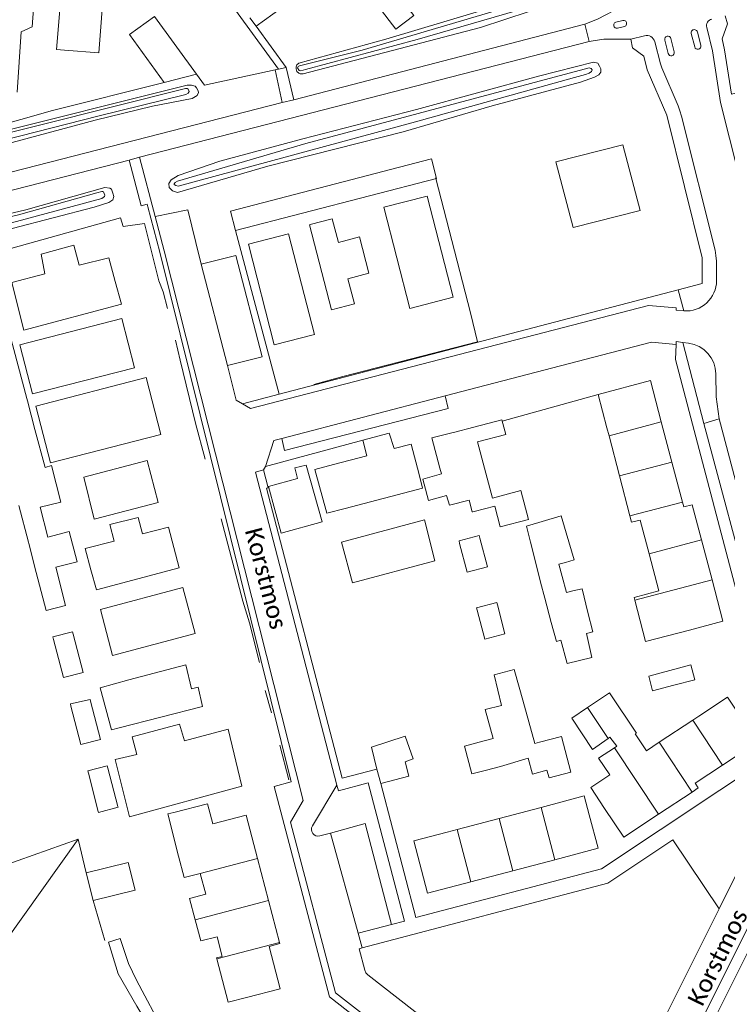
# Model space of a CAD drawing. Extents: x 177628 to 188968, y 384226 to 390673.
# Tile 210 of 256: x 184221 to 184323, y 385885 to 386027. Entities that reach past the tile are written whole.
import ezdxf

# ---------------------------------------------------------------- set-up
doc = ezdxf.new("R2010")
doc.units = 0
for name, color, linetype, lineweight in [('B01_F', 14, 'Continuous', 9), ('B01_T', 14, 'Continuous', 9), ('B02_F', 14, 'Continuous', 9), ('B02_T', 14, 'Continuous', 9), ('B07_D', 14, 'Continuous', 9), ('B11_F', 14, 'Continuous', 9), ('B11_S', 14, 'Continuous', 9), ('B14_F', 14, 'Continuous', 9), ('T01_F', 253, 'Continuous', 9), ('T03_F', 253, 'Continuous', 9), ('T05_F', 253, 'Continuous', 9), ('T09_F', 253, 'Continuous', 9), ('T22_T', 253, 'Continuous', 9), ('V00_F', 8, 'Continuous', 9), ('V00_T', 8, 'Continuous', 9), ('V06_T', 8, 'Continuous', 9), ('W01_F', 253, 'Continuous', 9), ('Z06', 7, 'Continuous', 9)]:
    doc.layers.add(name, color=color, linetype=linetype, lineweight=lineweight)
doc.styles.add('Legend', font='calibri.ttf')

msp = doc.modelspace()

# ---------------------------------------------------------------- linework, layer by layer
at = {"layer": 'B01_F', "linetype": 'Continuous'}
for points in [[(184224.581, 385990.147), (184224.039, 385993.016), (184228.761, 385994.279), (184229.518, 385991.423), (184233.83, 385992.458), (184234.748, 385989.036)], [(184225.367, 385962.831), (184223.251, 385971.029), (184239.207, 385975.153), (184241.323, 385966.955), (184225.367, 385962.831)], [(184275.049, 385964.898), (184274.337, 385967.146), (184270.541, 385966.111)], [(184270.541, 385966.111), (184271.125, 385963.865)], [(184266.286, 385962.591), (184263.593, 385961.882), (184265.307, 385955.541), (184267.959, 385956.239)], [(184232.014, 385944.464), (184243.986, 385947.634), (184242.445, 385953.527), (184238.657, 385952.566)], [(184234.569, 385951.528), (184230.394, 385950.468), (184231.233, 385947.358)], [(184246.286, 385938.173), (184234.349, 385935.005), (184232.589, 385941.636), (184244.526, 385944.804), (184246.286, 385938.173)], [(184236.713, 385931.468), (184244.95, 385933.654), (184245.773, 385930.149)], [(184235.299, 385924.512), (184247.347, 385927.597), (184246.743, 385930.398), (184245.773, 385930.149)], [(184251.062, 385924.319), (184244.728, 385922.657), (184244.036, 385925.053), (184237.203, 385923.239), (184237.881, 385920.695), (184234.746, 385919.962), (184236.823, 385911.66), (184253.018, 385916.098), (184251.062, 385924.319)]]:
    msp.add_lwpolyline(points, dxfattribs=at)
at = {"layer": 'B01_T', "linetype": 'Continuous'}
for points in [[(184227.304, 386032.654), (184233.154, 386032.233), (184232.385, 386022.108), (184227.4, 386022.486)], [(184226.263, 386022.572), (184226.816, 386029.494)], [(184220.586, 386016.426), (184221.159, 386025.121)], [(184227.4, 386022.486), (184226.263, 386022.572)], [(184277.326, 385985.145), (184283.601, 385986.766), (184279.823, 386001.393), (184273.549, 385999.773), (184277.326, 385985.145)], [(184262.902, 385997.265), (184262.841, 385997.25), (184265.98, 385984.95), (184269.315, 385985.801), (184268.365, 385989.449), (184271.414, 385990.23), (184270.063, 385995.504)], [(184253.994, 385994.423), (184257.727, 385979.916), (184263.53, 385981.409), (184259.798, 385995.916), (184253.994, 385994.423)], [(184224.581, 385990.147), (184219.772, 385988.904), (184221.537, 385982.017), (184235.623, 385985.794), (184234.748, 385989.036)], [(184222.79, 385972.799), (184237.517, 385976.583), (184235.689, 385983.7), (184220.961, 385979.916), (184222.79, 385972.799)], [(184313.665, 385968.739), (184312.087, 385974.721), (184304.54, 385972.73)], [(184304.54, 385972.73), (184305.815, 385967.896)], [(184306.114, 385966.748), (184305.815, 385967.896)], [(184313.665, 385968.739), (184315.192, 385962.951)], [(184307.624, 385960.955), (184306.114, 385966.748)], [(184275.049, 385964.898), (184277.501, 385965.544), (184278.654, 385961.166)], [(184266.286, 385962.591), (184271.125, 385963.865)], [(184231.701, 385954.709), (184240.954, 385957.118), (184239.376, 385963.18), (184230.177, 385960.785)], [(184315.192, 385962.951), (184316.719, 385957.162)], [(184278.654, 385961.166), (184279.173, 385959.192)], [(184309.134, 385955.162), (184307.624, 385960.955)], [(184279.173, 385959.192), (184267.959, 385956.239)], [(184316.719, 385957.162), (184316.905, 385956.456), (184318.141, 385956.782), (184319.482, 385951.699)], [(184311.91, 385949.703), (184310.634, 385954.568), (184309.375, 385954.238), (184309.134, 385955.162)], [(184279.447, 385954.579), (184267.462, 385951.371), (184269.039, 385945.479), (184280.948, 385948.667)], [(184319.482, 385951.699), (184321.008, 385945.911)], [(184309.851, 385942.968), (184309.74, 385943.39), (184313.32, 385944.33), (184311.91, 385949.703)], [(184321.008, 385945.911), (184322.586, 385939.929), (184317.752, 385938.654)], [(184317.752, 385938.654), (184311.408, 385937.032), (184309.851, 385942.968)], [(184325.979, 385924.83), (184323.24, 385928.96), (184319.073, 385926.202)], [(184318.22, 385925.641), (184313.355, 385922.442)], [(184319.073, 385926.202), (184318.22, 385925.641)], [(184313.355, 385922.442), (184311.508, 385921.227), (184309.907, 385923.643)], [(184322.524, 385919.139), (184327.55, 385922.46), (184325.979, 385924.83)], [(184305.48, 385912.88), (184303.492, 385915.916), (184306.209, 385917.716), (184304.608, 385920.132), (184306.897, 385921.649)], [(184306.897, 385921.649), (184307.243, 385921.878)], [(184318.117, 385915.249), (184319.01, 385915.84), (184318.56, 385916.52), (184322.524, 385919.139)], [(184313.262, 385912.035), (184318.117, 385915.249)], [(184303.257, 385911.95), (184302.534, 385914.681), (184296.285, 385913.028)], [(184243.9, 385905.96), (184242.33, 385912.08), (184243.227, 385912.281)], [(184243.227, 385912.281), (184248.064, 385913.547), (184248.823, 385910.646), (184253.653, 385911.91), (184255.294, 385905.642)], [(184296.285, 385913.028), (184290.222, 385911.424)], [(184305.48, 385912.88), (184308.24, 385908.71), (184313.262, 385912.035)], [(184290.222, 385911.424), (184284.159, 385909.82)], [(184298.27, 385905.467), (184304.53, 385907.11), (184303.257, 385911.95)], [(184282.73, 385909.442), (184277.89, 385908.17), (184279.88, 385900.64), (184286.137, 385902.282)], [(184284.159, 385909.82), (184282.73, 385909.442)], [(184255.294, 385905.642), (184256.884, 385899.567)], [(184292.203, 385903.875), (184298.27, 385905.467)], [(184286.137, 385902.282), (184292.203, 385903.875)], [(184246.292, 385896.795), (184245.491, 385899.865), (184247.813, 385900.471), (184247.028, 385903.478)], [(184256.884, 385899.567), (184258.474, 385893.492)], [(184249.425, 385891.124), (184249.39, 385891.26), (184250.173, 385891.455), (184249.459, 385894.329), (184247.09, 385893.74), (184246.292, 385896.795)], [(184258.474, 385893.492), (184258.516, 385893.33), (184256.966, 385892.924), (184258.564, 385886.818), (184253.726, 385885.552)], [(184253.726, 385885.552), (184251.05, 385884.88), (184249.425, 385891.124)]]:
    msp.add_lwpolyline(points, dxfattribs=at)
at = {"layer": 'B02_F', "linetype": 'Continuous'}
for points in [[(184222.047, 385971.783), (184223.14, 385967.645)], [(184286.57, 385967.991), (184283.634, 385967.231)], [(184283.634, 385967.231), (184283.414, 385967.174)], [(184288.133, 385962.055), (184287.123, 385965.877)], [(184223.88, 385956.408), (184226.879, 385957.148), (184225.504, 385962.461), (184224.59, 385962.16)], [(184289.271, 385957.752), (184288.133, 385962.055)], [(184280.029, 385957.391), (184282.62, 385958.099), (184283.063, 385956.719)], [(184289.586, 385956.569), (184286.617, 385955.804)], [(184286.617, 385955.804), (184286.439, 385955.758)], [(184226.135, 385947.732), (184229.217, 385948.507), (184228.076, 385952.886), (184225.003, 385952.085)], [(184222.233, 385951.173), (184223.309, 385946.997)], [(184285.62, 385947.02), (184284.524, 385951.198)], [(184287.435, 385951.962), (184288.532, 385947.783)], [(184289.973, 385942.29), (184291.064, 385938.13)], [(184288.153, 385937.367), (184287.062, 385941.526)], [(184228.65, 385938.054), (184228.563, 385938.391)], [(184225.733, 385937.668), (184225.824, 385937.319)], [(184230.091, 385932.51), (184230.084, 385932.537)], [(184290.59, 385927.766), (184289.519, 385932.186)], [(184292.511, 385932.617), (184293.654, 385928.509)], [(184228.249, 385927.991), (184228.34, 385927.64)], [(184231.166, 385928.375), (184231.098, 385928.635)], [(184293.654, 385928.509), (184295.392, 385922.262)], [(184289.353, 385922.992), (184288.225, 385927.16), (184290.59, 385927.766)], [(184272.57, 385918.57), (184271.759, 385921.735), (184276.661, 385923.332), (184277.793, 385920.043), (184276.638, 385919.63)], [(184294.417, 385920.131), (184290.418, 385918.959)], [(184230.765, 385918.31), (184230.856, 385917.962)], [(184233.682, 385918.697), (184233.591, 385919.045)], [(184232.289, 385912.445), (184232.33, 385912.308)], [(184235.144, 385913.074), (184235.115, 385913.18)]]:
    msp.add_lwpolyline(points, dxfattribs=at)
at = {"layer": 'B02_T', "linetype": 'Continuous'}
for points in [[(184277.893, 386027.498), (184275.285, 386025.524), (184272.753, 386028.869), (184275.361, 386030.843), (184277.893, 386027.498)], [(184240.436, 386027.349), (184236.8, 386024.737), (184241.798, 386017.816)], [(184246.467, 386019.038), (184240.436, 386027.349)], [(184241.798, 386017.816), (184246.467, 386019.038)], [(184252.109, 385996.422), (184251.4, 385999.226), (184280.43, 386006.758), (184281.157, 386003.958), (184252.109, 385996.422)], [(184219.46, 385981.564), (184221.954, 385972.136)], [(184221.954, 385972.136), (184222.047, 385971.783)], [(184287.123, 385965.877), (184291.19, 385966.94), (184290.64, 385969.06), (184286.57, 385967.991)], [(184223.14, 385967.645), (184224.59, 385962.16)], [(184281.667, 385962.06), (184280.51, 385966.43), (184283.414, 385967.174)], [(184279.379, 385959.77), (184279.186, 385960.478)], [(184280.029, 385957.391), (184279.379, 385959.77)], [(184289.271, 385957.752), (184293.345, 385958.816), (184294.451, 385954.659), (184290.378, 385953.597), (184289.586, 385956.569)], [(184222.187, 385951.348), (184220.791, 385956.686)], [(184223.88, 385956.408), (184225.003, 385952.085)], [(184287.341, 385952.319), (184287.435, 385951.962)], [(184222.233, 385951.173), (184222.187, 385951.348)], [(184284.524, 385951.198), (184284.432, 385951.546)], [(184299.827, 385948.42), (184298.852, 385948.165)], [(184224.743, 385941.481), (184223.309, 385946.997)], [(184226.135, 385947.732), (184227.569, 385942.215)], [(184295.756, 385947.353), (184296.224, 385945.568)], [(184296.224, 385945.568), (184296.829, 385943.263)], [(184299.958, 385944.084), (184300.899, 385944.331)], [(184289.882, 385942.638), (184289.973, 385942.29)], [(184287.062, 385941.526), (184286.971, 385941.874)], [(184228.65, 385938.054), (184230.084, 385932.537)], [(184227.252, 385931.825), (184225.824, 385937.319)], [(184314.904, 385932.819), (184317.96, 385933.62)], [(184317.96, 385933.62), (184318.514, 385931.49), (184315.46, 385930.695)], [(184292.42, 385932.965), (184292.511, 385932.617)], [(184315.46, 385930.695), (184312.406, 385929.9), (184311.851, 385932.02), (184314.904, 385932.819)], [(184231.166, 385928.375), (184232.598, 385922.864)], [(184229.774, 385922.124), (184228.34, 385927.64)], [(184287.327, 385922.457), (184285.205, 385921.896), (184286.27, 385917.864), (184288.385, 385918.422)], [(184289.353, 385922.992), (184287.327, 385922.457)], [(184296.069, 385922.442), (184295.392, 385922.262)], [(184276.638, 385919.63), (184277.189, 385917.523), (184273.13, 385916.47)], [(184294.417, 385920.131), (184295.029, 385917.835), (184297.147, 385918.4)], [(184232.289, 385912.445), (184230.856, 385917.962)], [(184233.682, 385918.697), (184235.115, 385913.18)], [(184273.13, 385916.47), (184272.57, 385918.57)], [(184288.385, 385918.422), (184290.418, 385918.959)]]:
    msp.add_lwpolyline(points, dxfattribs=at)
at = {"layer": 'B07_D', "linetype": 'Continuous'}
for points in [[(184313.665, 385968.739), (184306.114, 385966.748)], [(184315.192, 385962.951), (184307.624, 385960.955)], [(184316.719, 385957.162), (184309.134, 385955.162)], [(184319.482, 385951.699), (184311.91, 385949.703)], [(184321.008, 385945.911), (184309.851, 385942.968)], [(184303.014, 385927.453), (184305.988, 385923.008)], [(184322.524, 385919.139), (184318.22, 385925.641)], [(184318.117, 385915.249), (184313.355, 385922.442)], [(184313.262, 385912.035), (184306.897, 385921.649)], [(184298.27, 385905.467), (184296.285, 385913.028)], [(184292.203, 385903.875), (184290.222, 385911.424)], [(184286.137, 385902.282), (184284.159, 385909.82)], [(184255.294, 385905.642), (184247.028, 385903.478)], [(184256.884, 385899.567), (184246.292, 385896.795)], [(184258.474, 385893.492), (184249.425, 385891.124)]]:
    msp.add_lwpolyline(points, dxfattribs=at)
at = {"layer": 'B11_F', "linetype": 'Continuous'}
for points in [[(184262.902, 385997.265), (184266.112, 385998.101), (184266.997, 385994.705), (184270.063, 385995.504)], [(184231.701, 385954.709), (184230.177, 385960.785)], [(184279.447, 385954.579), (184280.948, 385948.667)], [(184303.014, 385927.453), (184306.206, 385929.588), (184310.075, 385923.762), (184309.907, 385923.643)], [(184307.243, 385921.878), (184306.232, 385923.181), (184305.988, 385923.008)]]:
    msp.add_lwpolyline(points, dxfattribs=at)
at = {"layer": 'B11_S', "linetype": 'Continuous'}
for points in [[(184221.159, 386025.121), (184222.725, 386025.841), (184223.04, 386029.795)], [(184234.569, 385951.528), (184233.963, 385953.913), (184238.052, 385954.951), (184238.657, 385952.566)], [(184232.014, 385944.464), (184231.233, 385947.358)], [(184236.713, 385931.468), (184232.546, 385930.292), (184234.177, 385924.226), (184235.299, 385924.512)], [(184243.9, 385905.96), (184244.706, 385902.872), (184247.028, 385903.478)]]:
    msp.add_lwpolyline(points, dxfattribs=at)
at = {"layer": 'B14_F', "linetype": 'Continuous'}
for points in [[(184258.7, 385952.684), (184256.877, 385959.429), (184261.09, 385960.567), (184260.716, 385962.121), (184262.34, 385962.512), (184264.626, 385954.285), (184258.7, 385952.684)], [(184279.186, 385960.478), (184281.891, 385961.258), (184281.667, 385962.06)], [(184283.063, 385956.719), (184285.89, 385957.451)], [(184285.89, 385957.451), (184286.339, 385955.732), (184286.439, 385955.758)], [(184299.912, 385952.73), (184299.19, 385955.181), (184294.184, 385953.7), (184294.761, 385951.372)], [(184284.432, 385951.546), (184287.341, 385952.319)], [(184299.827, 385948.42), (184301.073, 385948.793), (184299.912, 385952.73)], [(184294.761, 385951.372), (184295.756, 385947.353)], [(184298.852, 385948.165), (184299.334, 385946.388)], [(184288.532, 385947.783), (184285.62, 385947.02)], [(184299.334, 385946.388), (184299.958, 385944.084)], [(184300.899, 385944.331), (184302.22, 385944.642), (184303.072, 385941.18)], [(184224.743, 385941.481), (184227.569, 385942.215)], [(184286.971, 385941.874), (184289.882, 385942.638)], [(184297.762, 385939.779), (184296.829, 385943.263)], [(184303.072, 385941.18), (184303.753, 385938.416), (184302.862, 385938.178), (184303.607, 385934.707), (184300.086, 385933.825), (184299.149, 385937.178), (184298.499, 385937.028), (184297.762, 385939.779)], [(184225.733, 385937.668), (184228.563, 385938.391)], [(184288.153, 385937.367), (184291.064, 385938.13)], [(184227.252, 385931.825), (184230.091, 385932.51)], [(184289.519, 385932.186), (184292.42, 385932.965)], [(184228.249, 385927.991), (184231.098, 385928.635)], [(184305.988, 385923.008), (184303.705, 385921.387), (184300.734, 385925.927), (184303.014, 385927.453)], [(184229.774, 385922.124), (184232.598, 385922.864)], [(184296.069, 385922.442), (184299.238, 385923.287), (184300.615, 385918.125), (184297.446, 385917.28), (184297.147, 385918.4)], [(184230.765, 385918.31), (184233.591, 385919.045)], [(184232.33, 385912.308), (184235.144, 385913.074)], [(184231.539, 385899.584), (184237.601, 385901.081), (184236.619, 385905.058), (184230.557, 385903.561)], [(184230.557, 385903.561), (184231.539, 385899.584)]]:
    msp.add_lwpolyline(points, dxfattribs=at)
at = {"layer": 'T01_F', "linetype": 'Continuous'}
for points in [[(184241.798, 386017.816), (184225.694, 386013.786), (184216.474, 386011.16), (184205.739, 386008.525), (184198.071, 386006.52), (184193.63, 386005.404), (184190.55, 386004.706), (184182.12, 386002.314), (184179.842, 386001.745)], [(184281.04, 386004.056), (184281.071, 386003.936)], [(184281.071, 386003.936), (184286.083, 385984.537)], [(184235.52, 385998.254), (184216.327, 385992.904), (184216.755, 385991.102)], [(184241.06, 385989.135), (184238.972, 385997.439)], [(184258.45, 385972.776), (184252.109, 385996.422)], [(184242.296, 385985.153), (184241.644, 385987.571)], [(184247.722, 385963.378), (184246.33, 385968.556), (184244.112, 385977.691)], [(184290.692, 385968.858), (184304.54, 385972.73)], [(184255.585, 385933.966), (184254.165, 385939.688)], [(184257.328, 385926.694), (184256.411, 385929.927)], [(184259.808, 385917.006), (184258.553, 385922.02)]]:
    msp.add_lwpolyline(points, dxfattribs=at)
at = {"layer": 'T03_F', "linetype": 'Continuous'}
for points in [[(184286.083, 385984.537), (184287.113, 385980.338), (184267.647, 385975.293), (184263.46, 385974.178)], [(184253.163, 385942.828), (184250.074, 385954.764)], [(184229.394, 385908.449), (184185.948, 385893.009)], [(184205.592, 385875.073), (184229.394, 385908.449)], [(184233.258, 385893.786), (184231.539, 385899.584)]]:
    msp.add_lwpolyline(points, dxfattribs=at)
at = {"layer": 'T05_F', "linetype": 'Continuous'}
for points in [[(184235.52, 385998.254), (184235.9, 385996.986), (184238.972, 385997.439)], [(184241.644, 385987.571), (184241.06, 385989.135)], [(184244.112, 385977.691), (184243.451, 385980.566)], [(184270.541, 385966.111), (184256.48, 385962.31)], [(184254.165, 385939.688), (184253.163, 385942.828)], [(184230.557, 385903.561), (184229.394, 385908.449)], [(184241.816, 385880.558), (184237.818, 385888.07)]]:
    msp.add_lwpolyline(points, dxfattribs=at)
at = {"layer": 'T09_F', "linetype": 'Continuous'}
for points in [[(184298.075, 386029.222), (184305.441, 386031.268), (184305.868, 386031.473), (184306.17, 386031.673), (184306.28, 386031.846), (184306.164, 386032.226), (184305.86, 386032.773), (184305.215, 386033.018), (184303.673, 386033.019), (184273.862, 386024.056), (184261.276, 386020.618), (184261.008, 386020.358), (184260.901, 386020.092), (184260.891, 386019.768), (184261.012, 386019.406), (184261.266, 386019.15), (184261.45, 386019.077), (184261.91, 386019.079), (184287.542, 386025.781), (184298.075, 386029.222)], [(184278.303, 386013.897), (184261.841, 386009.655), (184249.836, 386006.461), (184243.841, 386004.351), (184242.822, 386003.753), (184242.504, 386003.21), (184242.549, 386002.615), (184243.024, 386002.132), (184243.762, 386001.891), (184256.784, 386005.715), (184276.373, 386010.678), (184289.242, 386014.464), (184301.99, 386017.865), (184304.011, 386018.576), (184304.662, 386018.921), (184304.93, 386019.325), (184304.953, 386019.799), (184304.756, 386020.182), (184304.483, 386020.586), (184303.866, 386020.752), (184295.914, 386018.73), (184278.303, 386013.897)], [(184149.509, 385994.499), (184155.001, 385994.315), (184159.346, 385994.076), (184161.975, 385994.123), (184162.973, 385994.329), (184183.904, 386000.023), (184197.778, 386003.573), (184219.821, 386009.154), (184231.832, 386012.367), (184240.119, 386014.416), (184245.854, 386015.507), (184246.583, 386015.912), (184246.769, 386016.349), (184246.707, 386016.633), (184246.501, 386017.059), (184246.273, 386017.298), (184245.765, 386017.412), (184245.136, 386017.428), (184215.449, 386010.013), (184197.981, 386005.466), (184185.328, 386002.007), (184162.727, 385996.401), (184154.84, 385996.149), (184149.612, 385996.544)], [(184208.408, 385996.202), (184212.572, 385997.239), (184221.815, 385999.403), (184233.236, 386002.641), (184233.957, 386002.518), (184234.179, 386002.403), (184234.392, 386001.821), (184234.524, 386001.355), (184234.397, 386000.839), (184233.81, 386000.465), (184231.676, 385999.787), (184219.834, 385996.699), (184209.138, 385994.037)]]:
    msp.add_lwpolyline(points, dxfattribs=at)
at = {"layer": 'T22_T', "linetype": 'Continuous'}
msp.add_lwpolyline([(184254.208, 386027.175), (184255.109, 386025.938)], dxfattribs=at)
at = {"layer": 'V00_F', "linetype": 'Continuous'}
for points in [[(184255.109, 386025.938), (184259.924, 386029.433)], [(184240.491, 385998.454), (184245.219, 385999.389), (184246.37, 385994.71)], [(184247.177, 385991.575), (184252.162, 385992.826), (184255.98, 385978.151), (184250.951, 385976.916)], [(184258.811, 385966.348), (184259.211, 385964.633), (184282.862, 385970.711), (184282.438, 385972.51)], [(184319.84, 385968.52), (184326.982, 385941.739), (184329.145, 385942.266)], [(184246.082, 385870.651), (184237.869, 385884.295), (184235.16, 385888.964), (184233.743, 385893.534), (184235.438, 385894.084), (184236.673, 385890.457), (184237.818, 385888.07)]]:
    msp.add_lwpolyline(points, dxfattribs=at)
at = {"layer": 'V00_T', "linetype": 'Continuous'}
for points in [[(184258.318, 386019.749), (184248.74, 386032.96), (184245.53, 386030.61), (184229.07, 386053.38), (184229.76, 386054.53), (184228.042, 386061.191)], [(184302.6, 386026.25), (184304.46, 386026.97), (184307.97, 386028.81)], [(184260.54, 386015.33), (184302.6, 386026.25)], [(184303.25, 386023.725), (184302.6, 386026.25)], [(184308.09, 386026.78), (184307.12, 386026.55)], [(184322.91, 386027.47), (184323.23, 386026.29), (184322.45, 386024.11), (184322.81, 386022.54), (184323.8, 386016.15), (184344.536, 386021.644)], [(184255.109, 386025.938), (184259.438, 386019.993)], [(184307.36, 386025.68), (184308.33, 386025.91)], [(184318.002, 386024.892), (184318.5, 386022.95)], [(184319.38, 386023.17), (184318.888, 386025.117)], [(184320.231, 386025.746), (184321.07, 386022.4), (184322.25, 386014.91), (184327.42, 385994.29), (184327.541, 385993.628), (184327.62, 385992.96), (184327.63, 385973.12), (184327.659, 385972.331), (184327.78, 385971.551), (184327.972, 385970.82)], [(184303.25, 386023.725), (184238.25, 386007)], [(184309.273, 386024.1), (184305.35, 386024.08), (184303.54, 386023.8), (184303.25, 386023.725)], [(184311.263, 386024.583), (184309.273, 386024.1)], [(184316.127, 385987.845), (184319.59, 385988.75), (184319.6, 385992.48), (184314.45, 386013.1), (184311.64, 386019.66), (184311.15, 386021.64), (184309.5, 386022.84), (184309.273, 386024.1)], [(184312.715, 386023.709), (184313.549, 386020.531), (184313.765, 386019.959), (184316.085, 386014.443), (184316.36, 386013.712), (184316.579, 386012.963), (184321.44, 385993.57), (184321.571, 385992.794), (184321.64, 385992.01), (184321.649, 385989.188)], [(184314.168, 386023.948), (184314.66, 386022)], [(184315.549, 386022.23), (184315.059, 386024.173)], [(184257.841, 386019.645), (184247.64, 386017.42), (184246.467, 386019.038)], [(184257.841, 386019.645), (184258.318, 386019.749)], [(184257.841, 386019.645), (184258.89, 386014.92)], [(184258.318, 386019.749), (184259.438, 386019.993)], [(184259.438, 386019.993), (184260.54, 386015.33)], [(184258.89, 386014.92), (184173.62, 385993.06)], [(184258.89, 386014.92), (184260.54, 386015.33)], [(184174.165, 385990.549), (184236.75, 386006.6)], [(184236.75, 386006.6), (184238.25, 386007)], [(184236.75, 386006.6), (184238.47, 386000)], [(184238.25, 386007), (184240.491, 385998.454)], [(184238.47, 386000), (184239.35, 386000.231), (184239.454, 385999.834)], [(184239.454, 385999.834), (184241.17, 385993.29), (184260.17, 385916.72), (184257.73, 385916.04), (184265.7, 385885.62), (184275.87, 385877.7), (184272.928, 385873.924)], [(184240.491, 385998.454), (184241.79, 385993.5)], [(184241.79, 385993.5), (184261.9, 385914.03), (184260.06, 385910.9), (184266.57, 385886.2), (184277.836, 385877.438)], [(184246.37, 385994.71), (184247.177, 385991.575)], [(184247.177, 385991.575), (184250.951, 385976.916)], [(184258.45, 385972.776), (184316.127, 385987.845)], [(184316.127, 385987.845), (184316.922, 385984.804)], [(184253.134, 385971.387), (184254.31, 385970.7), (184311.8, 385985.58), (184315.84, 385985.22), (184315.83, 385984.89), (184316.922, 385984.804)], [(184315.807, 385979.949), (184315.74, 385977.75), (184330.59, 385921.16), (184305.023, 385904.165), (184278.17, 385897.1), (184273.13, 385916.47)], [(184315.807, 385979.949), (184312.23, 385980.28), (184282.438, 385972.51)], [(184316.777, 385980.238), (184315.82, 385980.36), (184315.807, 385979.949)], [(184316.777, 385980.238), (184319.84, 385968.52)], [(184316.777, 385980.238), (184317.612, 385980.132)], [(184250.951, 385976.916), (184252.24, 385971.91), (184253.134, 385971.387)], [(184321.555, 385975.715), (184321.6, 385972.36), (184322.05, 385969.217)], [(184253.134, 385971.387), (184258.45, 385972.776)], [(184282.438, 385972.51), (184258.811, 385966.348)], [(184319.84, 385968.52), (184322.05, 385969.217)], [(184329.145, 385942.266), (184322.05, 385969.217)], [(184258.811, 385966.348), (184257.67, 385966.05), (184256.48, 385962.31)], [(184256.48, 385962.31), (184256.18, 385961.82)], [(184256.18, 385961.82), (184255, 385961.51), (184266.789, 385916.219)], [(184272.57, 385918.57), (184267.56, 385917.23), (184256.6, 385959.16), (184256.86, 385959.2), (184256.18, 385961.82)], [(184322.023, 385898.383), (184334.005, 385922.361)], [(184266.789, 385916.219), (184267, 385915.41), (184271.31, 385916.56), (184276.57, 385896.59)], [(184336.438, 385917.053), (184336.801, 385916.885), (184310.57, 385864.39)], [(184263.242, 385910.36), (184266.789, 385916.219)], [(184274.66, 385896.12), (184270.88, 385910.69), (184265.842, 385909.322)], [(184265.842, 385909.322), (184264.329, 385908.911)], [(184269.83, 385894.84), (184265.842, 385909.322)], [(184322.023, 385898.383), (184315.35, 385908.33), (184305.93, 385902.07), (184270.413, 385892.706)], [(184322.023, 385898.383), (184306.846, 385868.013)], [(184340.81, 385847.656), (184330.17, 385852.92), (184331.56, 385855.59), (184312.658, 385865.016), (184329.66, 385899.046)], [(184269.83, 385894.84), (184274.66, 385896.12)], [(184276.57, 385896.59), (184274.66, 385896.12)], [(184270.413, 385892.706), (184269.83, 385894.84)], [(184270.413, 385892.706), (184270.01, 385892.6), (184270.81, 385889.5), (184270.971, 385889.122), (184271.25, 385888.82), (184299.96, 385866.44), (184300.316, 385866.27), (184300.71, 385866.25), (184306.236, 385867.531)]]:
    msp.add_lwpolyline(points, dxfattribs=at)
for centre, radius, start, end in [((184307.236, 386026.114), 0.451, 104.90118, 285.94314), ((184308.212, 386026.346), 0.451, 285.14425, 105.70008), ((184321.223, 386025.994), 1.022, 104.02057, 194.05192), ((184318.445, 386025.005), 0.457, 14.17292, 194.32521), ((184311.546, 386023.41), 1.207, 14.34424, 103.56591), ((184314.614, 386024.061), 0.459, 14.17234, 194.17234), ((184315.101, 386022.127), 0.459, 196.02386, 12.98689), ((184318.94, 386023.06), 0.454, 194.03624, 14.03624), ((184317.265, 385989.175), 4.384, 265.51178, 0.17626), ((184317.043, 385975.656), 4.512, 0.75183, 82.75794), ((184264.074, 385909.852), 0.975, 148.58128, 285.17117)]:
    msp.add_arc(centre, radius, start, end, dxfattribs=at)
at = {"layer": 'V06_T', "linetype": 'Continuous'}
msp.add_lwpolyline([(184298.437, 386006.333), (184308.119, 386008.783), (184310.63, 385999.295), (184300.927, 385996.835), (184298.437, 386006.333)], dxfattribs=at)
at = {"layer": 'W01_F', "linetype": 'Continuous'}
for points in [[(184297.666, 386029.614), (184304.582, 386031.584), (184304.799, 386031.88), (184304.808, 386032.092), (184304.63, 386032.327), (184304.378, 386032.409), (184303.402, 386032.248), (184270.416, 386022.505), (184261.374, 386020.243), (184261.205, 386020.117), (184261.101, 386019.933), (184261.33, 386019.551), (184261.575, 386019.481), (184262.262, 386019.704), (184278.359, 386024.029), (184297.666, 386029.614)], [(184278.15, 386012.143), (184301.14, 386018.537), (184302.72, 386018.954), (184303.227, 386019.157), (184303.602, 386019.397), (184303.666, 386019.655), (184303.552, 386019.83), (184303.243, 386019.929), (184262.275, 386008.99), (184243.745, 386003.551), (184243.417, 386003.368), (184243.265, 386003.156), (184243.262, 386003.075), (184243.493, 386002.918), (184243.839, 386002.84), (184278.15, 386012.143)], [(184149.544, 385995.185), (184155.473, 385994.895), (184160.778, 385994.761), (184163.843, 385995.337), (184169.897, 385996.971), (184196.148, 386003.731), (184232.204, 386012.956), (184244.953, 386016.071), (184245.305, 386016.267), (184245.425, 386016.508), (184245.298, 386016.851), (184245.12, 386016.943), (184244.896, 386016.945), (184202.84, 386006.419), (184192.073, 386003.484), (184161.618, 385995.737), (184159.725, 385995.654), (184155.704, 385995.739), (184151.508, 385995.879), (184149.585, 385995.991)], [(184209.157, 385994.866), (184220.468, 385997.703), (184232.802, 386001.049), (184233.188, 386001.327), (184233.247, 386001.535), (184233.027, 386002.017), (184232.969, 386002.064), (184232.814, 386002.057), (184232.088, 386001.876), (184220.742, 385998.698), (184213.749, 385997.067), (184208.89, 385995.885)]]:
    msp.add_lwpolyline(points, dxfattribs=at)

# ---------------------------------------------------------------- texts
at = {"layer": 'Z06', "linetype": 'Continuous', "style": 'Legend'}
for rotation, p in [(284.66187, (184253.46, 385953.05)), (63.63994, (184319.6, 385884.118))]:
    msp.add_text('Korstmos', height=2.5, rotation=rotation, dxfattribs=at).set_placement(p)

doc.saveas('drawing.dxf')
